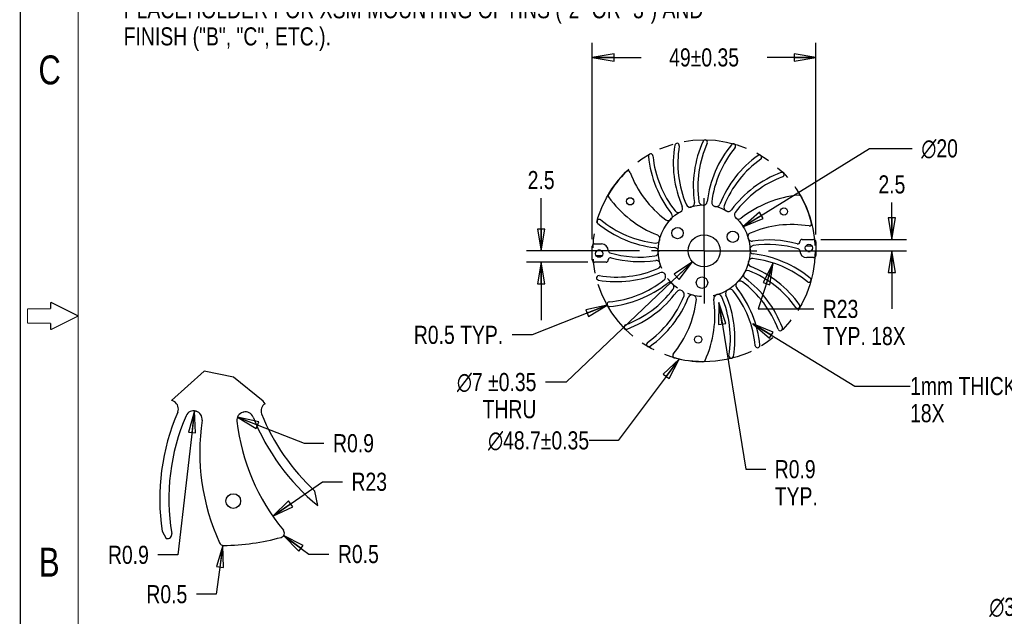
# Model space of a CAD drawing. Header units: inches. Extents: x 0 to 22, y -0.8 to 17.8.
# Tile 4 of 7: x 0 to 8.5, y 5.9 to 11.1. Entities that reach past the tile are written whole.
import ezdxf

# ---------------------------------------------------------------- set-up
doc = ezdxf.new("R2010")
doc.units = ezdxf.units.IN
doc.header["$LTSCALE"] = 1.21
doc.header["$MEASUREMENT"] = 0
doc.linetypes.add('CENTER', pattern=[0.6, 0.375, -0.075, 0.075, -0.075])
doc.linetypes.add('PHANTOM', pattern=[0.8, 0.45, -0.05, 0.1, -0.05, 0.1, -0.05])
doc.layers.get('0').update_dxf_attribs({"linetype": 'CONTINUOUS'})
doc.layers.add('02___PRT_ALL_AXES', color=7, linetype='CONTINUOUS')
doc.layers.add('DEFAULT_3', color=7, linetype='PHANTOM')
doc.styles.get("Standard").update_dxf_attribs({"font": 'txt', "width": 0.8})
doc.styles.add('TEXTSTYLE_1', font='gdt', dxfattribs={"width": 0.8})
doc.dimstyles.new('DIMSTYLE_1', dxfattribs={"dimtxt": 0.15625, "dimasz": 0.1875, "dimexe": 0.18, "dimexo": 0.0625, "dimgap": 0.09, "dimtad": 0, "dimtih": 1, "dimtoh": 1, "dimdec": 0, "dimzin": 4, "dimdsep": 46, "dimtxsty": 'STANDARD', "dimblk": 'CLOSED', "dimblk1": 'CLOSED', "dimblk2": 'CLOSED', "dimcen": 0.09, "dimadec": 0, "dimazin": 0, "dimtfac": 1, "dimtdec": 0, "dimtofl": 0, "dimtmove": 0, "dimatfit": 3, "dimldrblk": 'CLOSED', "dimfxl": 1, "dimtolj": 1, "dimtzin": 4, "dimarcsym": 0})
doc.dimstyles.new('DIMSTYLE_10', dxfattribs={"dimtxt": 0.15625, "dimasz": 0.1875, "dimexe": 0.18, "dimexo": 0.0625, "dimgap": 0.09, "dimtad": 0, "dimtih": 1, "dimtoh": 1, "dimzin": 4, "dimdsep": 46, "dimtxsty": 'STANDARD', "dimblk": 'CLOSED', "dimblk1": 'CLOSED', "dimblk2": 'CLOSED', "dimcen": 0.09, "dimadec": 0, "dimazin": 0, "dimtfac": 1, "dimtofl": 0, "dimtmove": 0, "dimatfit": 3, "dimldrblk": 'CLOSED', "dimfxl": 1, "dimtolj": 1, "dimtzin": 4, "dimarcsym": 0})
doc.dimstyles.new('DIMSTYLE_3', dxfattribs={"dimtxt": 0.15625, "dimasz": 0.1875, "dimexe": 0.18, "dimexo": 0.0625, "dimgap": 0.09, "dimtad": 0, "dimtih": 1, "dimtoh": 1, "dimzin": 4, "dimdsep": 46, "dimtxsty": 'STANDARD', "dimblk": 'CLOSED', "dimblk1": 'CLOSED', "dimblk2": 'CLOSED', "dimcen": 0.09, "dimadec": 0, "dimazin": 0, "dimtfac": 1, "dimtofl": 0, "dimtmove": 0, "dimatfit": 3, "dimldrblk": 'CLOSED', "dimfxl": 1, "dimtolj": 1, "dimtzin": 4, "dimarcsym": 0})
doc.dimstyles.new('DIMSTYLE_4', dxfattribs={"dimtxt": 0.15625, "dimasz": 0.1875, "dimexe": 0.18, "dimexo": 0.0625, "dimgap": 0.09, "dimtad": 0, "dimtih": 1, "dimtoh": 1, "dimdec": 3, "dimzin": 4, "dimdsep": 46, "dimtxsty": 'STANDARD', "dimblk": 'CLOSED', "dimblk1": 'CLOSED', "dimblk2": 'CLOSED', "dimcen": 0.09, "dimadec": 0, "dimazin": 0, "dimtfac": 1, "dimtdec": 3, "dimtofl": 0, "dimtmove": 0, "dimatfit": 3, "dimldrblk": 'CLOSED', "dimfxl": 1, "dimtolj": 1, "dimtzin": 4, "dimarcsym": 0})
doc.dimstyles.new('DIMSTYLE_9', dxfattribs={"dimtxt": 0.15625, "dimasz": 0.1875, "dimexe": 0.18, "dimexo": 0.0625, "dimgap": 0.09, "dimtad": 0, "dimtih": 1, "dimtoh": 1, "dimlfac": 0.5, "dimzin": 4, "dimdsep": 46, "dimtxsty": 'STANDARD', "dimblk": 'CLOSED', "dimblk1": 'CLOSED', "dimblk2": 'CLOSED', "dimcen": 0.09, "dimadec": 0, "dimazin": 0, "dimtfac": 1, "dimtofl": 0, "dimtmove": 0, "dimatfit": 3, "dimldrblk": 'CLOSED', "dimfxl": 1, "dimtolj": 1, "dimtzin": 4, "dimarcsym": 0})
doc.dimstyles.get("Standard").update_dxf_attribs({"dimtxt": 0.15625, "dimasz": 0.1875, "dimexe": 0.18, "dimexo": 0.0625, "dimgap": 0.09, "dimtad": 0, "dimtih": 1, "dimtoh": 1, "dimzin": 4, "dimdsep": 46, "dimtxsty": 'STANDARD', "dimblk": 'CLOSED', "dimblk1": 'CLOSED', "dimblk2": 'CLOSED', "dimcen": 0.09, "dimadec": 0, "dimazin": 0, "dimtp": 0.01, "dimtm": 0.01, "dimtfac": 1, "dimtofl": 0, "dimtmove": 0, "dimatfit": 3, "dimldrblk": 'CLOSED', "dimfxl": 1, "dimtolj": 1, "dimtzin": 4, "dimarcsym": 0})

# ---------------------------------------------------------------- blocks, each defined once
blk = doc.blocks.new('_CLOSED')
at = {"color": 0, "linetype": 'BYBLOCK'}
for p, q in [((0, 0), (-1, 0.167)), ((-1, 0.167), (-1, -0.167)), ((-1, -0.167), (0, 0)), ((-1, 0), (0, 0))]:
    blk.add_line(p, q, dxfattribs=at)
blk = doc.blocks.new('*D0')
at = {"color": 2, "linetype": 'CONTINUOUS'}
for p, q in [((8.9369, 5.9886), (8.765, 5.9886)), ((9.8213, 5.6331), (8.9369, 5.9886))]:
    blk.add_line(p, q, dxfattribs=at)
at = {"color": 2, "linetype": 'CONTINUOUS', "xscale": 0.1875, "yscale": 0.1875, "zscale": 0.1875, "rotation": 338.1028280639}
blk.add_blockref('_CLOSED', (9.8213, 5.6331), dxfattribs=at)
at = {"color": 2, "linetype": 'CONTINUOUS', "insert": (8.6869, 6.0667), "char_height": 0.15625, "width": 0.458333, "attachment_point": 3, "line_spacing_factor": 0.9, "style": 'TEXTSTYLE_1'}
blk.add_mtext('{\\Fgdt;n}\\Ftxt;39', dxfattribs=at)
blk = doc.blocks.new('*D4')
at = {"color": 2, "linetype": 'CONTINUOUS'}
for p, q in [((6.2452, 9.27), (7.3387, 9.9472)), ((7.3387, 9.9472), (7.707, 9.9472))]:
    blk.add_line(p, q, dxfattribs=at)
at = {"color": 2, "linetype": 'CONTINUOUS', "xscale": 0.1875, "yscale": 0.1875, "zscale": 0.1875, "rotation": 211.7684549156}
blk.add_blockref('_CLOSED', (6.2452, 9.27), dxfattribs=at)
at = {"color": 2, "linetype": 'CONTINUOUS', "insert": (7.7851, 10.0253), "char_height": 0.15625, "width": 0.458333, "attachment_point": 1, "line_spacing_factor": 0.9, "style": 'TEXTSTYLE_1'}
blk.add_mtext('{\\Fgdt;n}\\Ftxt;20', dxfattribs=at)
blk = doc.blocks.new('*D5')
at = {"color": 2, "linetype": 'CONTINUOUS'}
for p, q in [((5.8106, 8.9677), (4.7195, 7.9299)), ((4.7195, 7.9299), (4.5415, 7.9299))]:
    blk.add_line(p, q, dxfattribs=at)
at = {"color": 2, "linetype": 'CONTINUOUS', "xscale": 0.1875, "yscale": 0.1875, "zscale": 0.1875, "rotation": 43.5673392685}
blk.add_blockref('_CLOSED', (5.8106, 8.9677), dxfattribs=at)
at = {"color": 2, "linetype": 'CONTINUOUS', "insert": (4.4634, 8.008), "char_height": 0.15625, "width": 1.140625, "attachment_point": 3, "line_spacing_factor": 0.9, "style": 'TEXTSTYLE_1'}
blk.add_mtext('{\\Fgdt;n}\\Ftxt;7 \\Fgdt;{\\Fgdt;`}\\Ftxt;0.35\\PTHRU', dxfattribs=at)
blk = doc.blocks.new('*D6')
at = {"color": 2, "linetype": 'CONTINUOUS'}
for p, q in [((4.9459, 9.1646), (4.9459, 10.8575)), ((6.875, 9.2039), (6.875, 10.8575)), ((4.9459, 10.7325), (5.3662, 10.7325)), ((6.875, 10.7325), (6.4547, 10.7325))]:
    blk.add_line(p, q, dxfattribs=at)
at = {"color": 2, "linetype": 'CONTINUOUS', "xscale": 0.1875, "yscale": 0.1875, "zscale": 0.1875, "rotation": 180}
blk.add_blockref('_CLOSED', (4.9459, 10.7325), dxfattribs=at)
at = {"color": 2, "linetype": 'CONTINUOUS', "xscale": 0.1875, "yscale": 0.1875, "zscale": 0.1875}
blk.add_blockref('_CLOSED', (6.875, 10.7325), dxfattribs=at)
at = {"color": 2, "linetype": 'CONTINUOUS', "insert": (5.9104, 10.8106), "char_height": 0.15625, "width": 0.932292, "attachment_point": 2, "line_spacing_factor": 0.9}
blk.add_mtext('49\\Fgdt;{\\Fgdt;`}\\Ftxt;0.35', dxfattribs=at)
blk = doc.blocks.new('*D7')
at = {"color": 2, "linetype": 'CONTINUOUS'}
for p, q in [((7.5308, 9.1611), (7.5308, 9.4799)), ((6.9178, 9.1611), (7.6558, 9.1611)), ((6.4666, 9.0627), (7.6558, 9.0627)), ((7.5308, 9.0627), (7.5308, 8.5627))]:
    blk.add_line(p, q, dxfattribs=at)
at = {"color": 2, "linetype": 'CONTINUOUS', "xscale": 0.1875, "yscale": 0.1875, "zscale": 0.1875}
for p, rotation in [((7.5308, 9.1611), 270), ((7.5308, 9.0627), 90)]:
    blk.add_blockref('_CLOSED', p, dxfattribs=dict(at, rotation=rotation))
at = {"color": 2, "linetype": 'CONTINUOUS', "insert": (7.5308, 9.7142), "char_height": 0.15625, "width": 0.375, "attachment_point": 2, "line_spacing_factor": 0.9}
blk.add_mtext('2.5', dxfattribs=at)
blk = doc.blocks.new('*D8')
at = {"color": 2, "linetype": 'CONTINUOUS'}
for p, q in [((4.5043, 9.0627), (4.5043, 9.5172)), ((5.3542, 9.0627), (4.3793, 9.0627)), ((4.9072, 8.9643), (4.3793, 8.9643)), ((4.5043, 8.9643), (4.5043, 8.4643))]:
    blk.add_line(p, q, dxfattribs=at)
at = {"color": 2, "linetype": 'CONTINUOUS', "xscale": 0.1875, "yscale": 0.1875, "zscale": 0.1875}
for p, rotation in [((4.5043, 9.0627), 270), ((4.5043, 8.9643), 90)]:
    blk.add_blockref('_CLOSED', p, dxfattribs=dict(at, rotation=rotation))
at = {"color": 2, "linetype": 'CONTINUOUS', "insert": (4.5043, 9.7516), "char_height": 0.15625, "width": 0.375, "attachment_point": 2, "line_spacing_factor": 0.9}
blk.add_mtext('2.5', dxfattribs=at)
blk = doc.blocks.new('*D24')
at = {"color": 2, "linetype": 'CONTINUOUS'}
for p, q in [((6.5072, 8.9575), (6.3778, 8.5614)), ((6.3778, 8.5614), (6.8563, 8.5614))]:
    blk.add_line(p, q, dxfattribs=at)
at = {"color": 2, "linetype": 'CONTINUOUS', "xscale": 0.1875, "yscale": 0.1875, "zscale": 0.1875, "rotation": 71.9068772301}
blk.add_blockref('_CLOSED', (6.5072, 8.9575), dxfattribs=at)
at = {"color": 2, "linetype": 'CONTINUOUS', "insert": (6.9344, 8.6395), "char_height": 0.15625, "width": 1, "attachment_point": 1, "line_spacing_factor": 0.9}
blk.add_mtext('R23\\PTYP. 18X', dxfattribs=at)
blk = doc.blocks.new('*D25')
at = {"color": 2, "linetype": 'CONTINUOUS'}
for p, q in [((5.0749, 8.5945), (4.4269, 8.3372)), ((4.4269, 8.3372), (4.2551, 8.3372))]:
    blk.add_line(p, q, dxfattribs=at)
at = {"color": 2, "linetype": 'CONTINUOUS', "xscale": 0.1875, "yscale": 0.1875, "zscale": 0.1875, "rotation": 21.6547340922}
blk.add_blockref('_CLOSED', (5.0749, 8.5945), dxfattribs=at)
at = {"color": 2, "linetype": 'CONTINUOUS', "insert": (4.1769, 8.4153), "char_height": 0.15625, "width": 1.125, "attachment_point": 3, "line_spacing_factor": 0.9}
blk.add_mtext('R0.5 TYP.', dxfattribs=at)
blk = doc.blocks.new('*D26')
at = {"color": 2, "linetype": 'CONTINUOUS'}
for p, q in [((6.0364, 8.6158), (6.2699, 7.1776)), ((6.2699, 7.1776), (6.4418, 7.1776))]:
    blk.add_line(p, q, dxfattribs=at)
at = {"color": 2, "linetype": 'CONTINUOUS', "xscale": 0.1875, "yscale": 0.1875, "zscale": 0.1875, "rotation": 99.2232359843}
blk.add_blockref('_CLOSED', (6.0364, 8.6158), dxfattribs=at)
at = {"color": 2, "linetype": 'CONTINUOUS', "insert": (6.5199, 7.2557), "char_height": 0.15625, "width": 0.5, "attachment_point": 1, "line_spacing_factor": 0.9}
blk.add_mtext('R0.9\\PTYP.', dxfattribs=at)
blk = doc.blocks.new('*D27')
at = {"color": 2, "linetype": 'CONTINUOUS'}
for p, q in [((2.1893, 6.7718), (2.6179, 7.0688)), ((2.6179, 7.0688), (2.7898, 7.0688))]:
    blk.add_line(p, q, dxfattribs=at)
at = {"color": 2, "linetype": 'CONTINUOUS', "xscale": 0.1875, "yscale": 0.1875, "zscale": 0.1875, "rotation": 214.7193655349}
blk.add_blockref('_CLOSED', (2.1893, 6.7718), dxfattribs=at)
at = {"color": 2, "linetype": 'CONTINUOUS', "insert": (2.8679, 7.1469), "char_height": 0.15625, "width": 0.375, "attachment_point": 1, "line_spacing_factor": 0.9}
blk.add_mtext('R23', dxfattribs=at)
blk = doc.blocks.new('*D28')
at = {"color": 2, "linetype": 'CONTINUOUS'}
for p, q in [((1.8835, 7.6263), (2.4589, 7.4016)), ((2.4589, 7.4016), (2.6307, 7.4016))]:
    blk.add_line(p, q, dxfattribs=at)
at = {"color": 2, "linetype": 'CONTINUOUS', "xscale": 0.1875, "yscale": 0.1875, "zscale": 0.1875, "rotation": 158.6625620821}
blk.add_blockref('_CLOSED', (1.8835, 7.6263), dxfattribs=at)
at = {"color": 2, "linetype": 'CONTINUOUS', "insert": (2.7089, 7.4797), "char_height": 0.15625, "width": 0.5, "attachment_point": 1, "line_spacing_factor": 0.9}
blk.add_mtext('R0.9', dxfattribs=at)
blk = doc.blocks.new('*D29')
at = {"color": 2, "linetype": 'CONTINUOUS'}
for p, q in [((1.5135, 7.6808), (1.3697, 6.438)), ((1.3697, 6.438), (1.1979, 6.438))]:
    blk.add_line(p, q, dxfattribs=at)
at = {"color": 2, "linetype": 'CONTINUOUS', "xscale": 0.1875, "yscale": 0.1875, "zscale": 0.1875, "rotation": 83.4016623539}
blk.add_blockref('_CLOSED', (1.5135, 7.6808), dxfattribs=at)
at = {"color": 2, "linetype": 'CONTINUOUS', "insert": (1.1197, 6.5162), "char_height": 0.15625, "width": 0.5, "attachment_point": 3, "line_spacing_factor": 0.9}
blk.add_mtext('R0.9', dxfattribs=at)
blk = doc.blocks.new('*D30')
at = {"color": 2, "linetype": 'CONTINUOUS'}
for p, q in [((2.2815, 6.6036), (2.5008, 6.4449)), ((2.5008, 6.4449), (2.6726, 6.4449))]:
    blk.add_line(p, q, dxfattribs=at)
at = {"color": 2, "linetype": 'CONTINUOUS', "xscale": 0.1875, "yscale": 0.1875, "zscale": 0.1875, "rotation": 144.094620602}
blk.add_blockref('_CLOSED', (2.2815, 6.6036), dxfattribs=at)
at = {"color": 2, "linetype": 'CONTINUOUS', "insert": (2.7508, 6.523), "char_height": 0.15625, "width": 0.5, "attachment_point": 1, "line_spacing_factor": 0.9}
blk.add_mtext('R0.5', dxfattribs=at)
blk = doc.blocks.new('*D31')
at = {"color": 2, "linetype": 'CONTINUOUS'}
for p, q in [((1.7592, 6.5189), (1.7011, 6.0983)), ((1.7011, 6.0983), (1.5292, 6.0983))]:
    blk.add_line(p, q, dxfattribs=at)
at = {"color": 2, "linetype": 'CONTINUOUS', "xscale": 0.1875, "yscale": 0.1875, "zscale": 0.1875, "rotation": 82.1244044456}
blk.add_blockref('_CLOSED', (1.7592, 6.5189), dxfattribs=at)
at = {"color": 2, "linetype": 'CONTINUOUS', "insert": (1.4511, 6.1764), "char_height": 0.15625, "width": 0.5, "attachment_point": 3, "line_spacing_factor": 0.9}
blk.add_mtext('R0.5', dxfattribs=at)

msp = doc.modelspace()

# ---------------------------------------------------------------- linework, layer by layer
at = {"color": 7, "linetype": 'CONTINUOUS'}
for p, q in [((4.94587, 8.98397), (4.94587, 9.10208)), ((4.96555, 9.12176), (5.02464, 9.12176)), ((6.75689, 9.16113), (6.85532, 9.16113)), ((6.875, 9.14145), (6.875, 9.02334)), ((5.06399, 8.96428), (4.96555, 8.96428)), ((6.85532, 9.00365), (6.79626, 9.00365)), ((1.59774, 8.02265), (1.31504, 7.77006)), ((1.84939, 7.97316), (1.59774, 8.02265)), ((2.10649, 7.76365), (1.84939, 7.97316)), ((2.12233, 7.74269), (2.10649, 7.76365)), ((2.57687, 6.86367), (2.55281, 6.98866)), ((1.23462, 6.64248), (1.26867, 6.57917)), ((1.26867, 6.57917), (1.26905, 6.57877))]:
    msp.add_line(p, q, dxfattribs=at)
at = {"color": 7, "linetype": 'CONTINUOUS', "const_width": 0.01}
for points in [[(0.01, 17), (0.01, 0)], [(0.51, 16), (0.51, 1)], [(0.27294, 8.61853), (0.27294, 8.5625)], [(0.51, 8.5), (0.27294, 8.61853)], [(0.0725, 8.5625), (0.0725, 8.4375)], [(0.27294, 8.5625), (0.0725, 8.5625)], [(0.51, 8.5), (0.27294, 8.38147)], [(0.27294, 8.4375), (0.0725, 8.4375)], [(0.27294, 8.4375), (0.27294, 8.38147)]]:
    msp.add_lwpolyline(points, dxfattribs=at)
at = {"color": 7, "linetype": 'CONTINUOUS'}
msp.add_circle((5.91043, 9.06271), 0.1378, dxfattribs=at)
for centre, radius, start, end in [((6.58924, 9.81896), 0.94488, 170.518236, 203.349582), ((5.67668, 9.97137), 0.01969, 350.518236, 170.518236), ((6.58924, 9.81896), 0.90551, 170.518236, 203.311152), ((6.76184, 9.6175), 0.94488, 155.518236, 188.349582), ((6.76184, 9.6175), 0.90551, 155.518236, 188.311152), ((5.91982, 10.00091), 0.01969, 335.518236, 155.518236), ((6.87642, 9.37824), 0.94488, 140.518236, 173.349582), ((6.87642, 9.37824), 0.90551, 140.518236, 173.311152), ((6.16233, 9.96651), 0.01969, 320.518236, 140.518236), ((5.44946, 9.87991), 0.01969, 5.518236, 185.518236), ((6.37037, 9.96888), 0.94488, 185.518236, 218.349582), ((6.37037, 9.96888), 0.90551, 185.518236, 218.311152), ((6.92517, 9.11747), 0.94488, 125.518236, 158.349582), ((6.38767, 9.87052), 0.01969, 305.518236, 125.518236), ((6.92517, 9.11747), 0.90551, 125.518236, 158.311152), ((5.91043, 9.06271), 0.95793, 134.426608, 149.426608), ((5.25366, 9.73275), 0.01969, 20.518236, 134.426608), ((6.12017, 10.05704), 0.90551, 200.518236, 233.311152), ((6.90477, 8.85297), 0.94488, 110.518236, 143.349582), ((6.90477, 8.85297), 0.90551, 110.518236, 143.311152), ((6.58048, 9.71947), 0.01969, 290.518236, 110.518236), ((5.10262, 9.53994), 0.01969, 149.426608, 215.518236), ((5.85567, 10.07744), 0.94488, 215.518236, 248.349582), ((6.8166, 8.60277), 0.94488, 95.518236, 128.349582), ((6.72764, 9.52367), 0.01969, 29.426608, 95.518236), ((5.91043, 9.06271), 0.95793, 14.426608, 29.426608), ((5.68921, 9.43042), 0.03543, 301.0325, 23.349582), ((5.79018, 9.47465), 0.03543, 203.311152, 286.273313), ((5.91043, 9.06271), 0.3937, 106.0325, 106.273313), ((5.79192, 9.47515), 0.03543, 286.0325, 8.349582), ((5.9009, 9.49173), 0.03543, 188.311152, 271.273313), ((5.91043, 9.06271), 0.3937, 91.0325, 91.273313), ((5.9027, 9.49177), 0.03543, 271.0325, 353.349582), ((6.01226, 9.47958), 0.03543, 173.311152, 256.273313), ((5.91043, 9.06271), 0.3937, 76.0325, 76.273313), ((6.01401, 9.47915), 0.03543, 256.0325, 338.349582), ((6.11669, 9.43902), 0.03543, 158.311152, 241.273313), ((5.60157, 9.36063), 0.03543, 316.0325, 38.349582), ((5.68766, 9.42949), 0.03543, 218.311152, 301.273313), ((5.91043, 9.06271), 0.3937, 121.0325, 121.273313), ((5.91043, 9.06271), 0.3937, 61.0325, 61.273313), ((6.11827, 9.43815), 0.03543, 241.0325, 323.349582), ((6.20706, 9.37282), 0.03543, 143.311152, 226.273313), ((5.91043, 9.06271), 0.3937, 46.0325, 46.273313), ((6.20836, 9.37157), 0.03543, 226.0325, 308.349582), ((5.00663, 9.3146), 0.01969, 50.518236, 230.518236), ((5.5949, 10.02869), 0.94488, 230.518236, 263.349582), ((5.5949, 10.02869), 0.90551, 230.518236, 263.311152), ((5.60032, 9.35933), 0.03543, 233.311152, 316.273313), ((5.91043, 9.06271), 0.3937, 136.0325, 136.273313), ((6.66669, 8.3839), 0.90551, 80.518236, 113.311152), ((6.8191, 9.29646), 0.01969, 260.518236, 14.426608), ((5.49399, 9.16629), 0.03543, 346.0325, 68.349582), ((6.32238, 9.18296), 0.03543, 113.311152, 196.273313), ((4.96555, 9.10208), 0.01969, 90, 180), ((5.02464, 9.06271), 0.05906, 1.648176, 90), ((5.49356, 9.16454), 0.03543, 263.311152, 346.273313), ((5.91043, 9.06271), 0.3937, 166.0325, 166.273313), ((5.91043, 9.06271), 0.3937, 16.0325, 16.273313), ((6.32288, 9.18122), 0.03543, 196.0325, 278.349582), ((6.33946, 9.07224), 0.03543, 98.311152, 181.273313), ((6.46523, 8.2113), 0.94488, 74.836938, 98.349582), ((6.46523, 8.2113), 0.90551, 73.450455, 98.311152), ((6.71753, 9.14229), 0.01969, 254.836938, 358.776181), ((6.75689, 9.14145), 0.01969, 90, 178.776181), ((6.85532, 9.14145), 0.01969, 0, 90), ((5.10335, 9.06497), 0.01969, 181.648176, 253.452672), ((5.35564, 9.91411), 0.90551, 253.452672, 278.311152), ((5.48137, 9.05497), 0.03543, 1.0325, 83.349582), ((5.48141, 9.05317), 0.03543, 278.311152, 1.273313), ((5.91043, 9.06271), 0.3937, 181.0325, 181.273313), ((5.91043, 9.06271), 0.3937, 1.0325, 1.273313), ((6.3395, 9.07044), 0.03543, 181.0325, 263.349582), ((6.22597, 8.09672), 0.94488, 50.518236, 83.349582), ((6.71755, 9.06043), 0.01969, 1.655283, 73.450455), ((6.79626, 9.06271), 0.05906, 181.655283, 270), ((6.85532, 9.02334), 0.01969, 270, 360), ((4.96555, 8.98397), 0.01969, 180, 270), ((5.06399, 8.98397), 0.01969, 270, 358.772638), ((5.10335, 8.98312), 0.01969, 74.83749, 178.772638), ((5.35564, 9.91411), 0.94488, 254.83749, 278.349582), ((5.49799, 8.94419), 0.03543, 16.0325, 98.349582), ((5.49849, 8.94245), 0.03543, 293.311152, 16.273313), ((5.91043, 9.06271), 0.3937, 196.0325, 196.273313), ((6.32688, 8.95912), 0.03543, 166.0325, 248.349582), ((5.91043, 9.06271), 0.3937, 346.0325, 346.273313), ((6.32731, 8.96088), 0.03543, 83.311152, 166.273313), ((5.9652, 8.04797), 0.94488, 35.518236, 68.349582), ((6.22597, 8.09672), 0.90551, 50.518236, 83.311152), ((5.00177, 8.82895), 0.01969, 80.518236, 260.518236), ((5.15418, 9.74151), 0.94488, 260.518236, 293.349582), ((5.15418, 9.74151), 0.90551, 260.518236, 293.311152), ((5.54272, 8.84148), 0.03543, 31.0325, 113.349582), ((5.54365, 8.83993), 0.03543, 308.311152, 31.273313), ((5.91043, 9.06271), 0.3937, 211.0325, 211.273313), ((6.28588, 8.85487), 0.03543, 151.0325, 233.349582), ((5.91043, 9.06271), 0.3937, 331.0325, 331.273313), ((6.28675, 8.85645), 0.03543, 68.311152, 151.273313), ((5.9652, 8.04797), 0.90551, 35.518236, 68.311152), ((5.00426, 9.52265), 0.90551, 275.518236, 308.311152), ((5.00426, 9.52265), 0.94488, 275.518236, 308.349582), ((5.61251, 8.75384), 0.03543, 46.0325, 128.349582), ((5.91043, 9.06271), 0.3937, 226.0325, 226.273313), ((5.61381, 8.75259), 0.03543, 323.311152, 46.273313), ((6.2193, 8.76478), 0.03543, 136.0325, 218.349582), ((5.91043, 9.06271), 0.3937, 316.0325, 316.273313), ((6.22055, 8.76608), 0.03543, 53.311152, 136.273313), ((5.7007, 8.06837), 0.90551, 20.518236, 53.311152), ((5.7007, 8.06837), 0.94488, 20.518236, 53.349582), ((6.81424, 8.81081), 0.01969, 230.518236, 50.518236), ((4.9161, 9.27244), 0.90551, 290.518236, 323.311152), ((4.9161, 9.27244), 0.94488, 290.518236, 323.349582), ((4.8957, 9.00794), 0.90551, 305.518236, 338.311152), ((5.7026, 8.68726), 0.03543, 61.0325, 143.349582), ((5.91043, 9.06271), 0.3937, 241.0325, 241.273313), ((5.70418, 8.68639), 0.03543, 338.311152, 61.273313), ((5.80685, 8.64626), 0.03543, 76.0325, 158.349582), ((5.91043, 9.06271), 0.3937, 256.0325, 256.273313), ((5.8086, 8.64583), 0.03543, 353.311152, 76.273313), ((6.02895, 8.65026), 0.03543, 106.0325, 188.349582), ((5.91043, 9.06271), 0.3937, 286.0325, 286.273313), ((6.03069, 8.65076), 0.03543, 23.311152, 106.273313), ((6.13166, 8.69499), 0.03543, 121.0325, 203.349582), ((5.23163, 8.30645), 0.94488, 350.518236, 23.349582), ((5.91043, 9.06271), 0.3937, 301.0325, 301.273313), ((6.13321, 8.69592), 0.03543, 38.311152, 121.273313), ((5.45049, 8.15654), 0.90551, 5.518236, 38.311152), ((5.45049, 8.15654), 0.94488, 5.518236, 38.349582), ((5.09323, 8.60174), 0.01969, 95.518236, 275.518236), ((4.8957, 9.00794), 0.94488, 305.518236, 338.349582), ((4.94445, 8.74717), 0.90551, 320.518236, 353.311152), ((5.05903, 8.50791), 0.94488, 335.518236, 8.349582), ((5.23163, 8.30645), 0.90551, 350.518236, 23.311152), ((6.71825, 8.58547), 0.01969, 215.518236, 35.518236), ((5.24039, 8.40594), 0.01969, 110.518236, 290.518236), ((6.5672, 8.39266), 0.01969, 200.518236, 20.518236), ((5.4332, 8.25489), 0.01969, 125.518236, 305.518236), ((6.3714, 8.2455), 0.01969, 185.518236, 5.518236), ((5.65854, 8.1589), 0.01969, 140.518236, 254.426608), ((6.14419, 8.15404), 0.01969, 170.518236, 350.518236), ((5.91043, 9.06271), 0.95793, 254.426608, 269.426608), ((5.90104, 8.1245), 0.01969, 269.426608, 335.518236), ((1.30032, 7.70075), 0.07087, 58.726687, 78.010578), ((1.74586, 8.43431), 0.7874, 238.726687, 238.9675), ((1.30341, 7.69888), 0.07087, 336.650418, 58.9675), ((2.15837, 7.68167), 0.07087, 120.608167, 201.688848), ((3.10347, 6.9218), 1.88976, 156.650418, 188.500801), ((1.50536, 7.61043), 0.07087, 73.726687, 156.688848), ((1.74586, 8.43431), 0.7874, 253.726687, 253.9675), ((1.50883, 7.60942), 0.07087, 351.650418, 73.9675), ((1.94952, 7.60055), 0.07087, 103.726687, 186.688848), ((1.74586, 8.43431), 0.7874, 283.726687, 283.9675), ((1.95303, 7.60142), 0.07087, 21.650418, 103.9675), ((3.77534, 8.32478), 1.81102, 201.688848, 227.541959), ((3.10347, 6.9218), 1.81102, 156.688848, 189.481764), ((3.44867, 7.32472), 1.88976, 171.650418, 204.481764), ((3.67784, 7.80324), 1.81102, 186.688848, 219.481764), ((3.77534, 8.32478), 1.88976, 201.650418, 230.639787), ((2.24965, 6.6267), 0.03937, 285.573392, 39.481764), ((1.27835, 6.61698), 0.03937, 256.317361, 9.481764), ((1.74586, 8.43431), 1.91587, 270.573392, 285.573392), ((1.76464, 6.55791), 0.03937, 204.481764, 270.573392)]:
    msp.add_arc(centre, radius, start, end, dxfattribs=at)
at = {"layer": '02___PRT_ALL_AXES', "color": 2, "linetype": 'CENTER'}
for q in [(5.91043, 9.55641), (5.41673, 9.06271), (5.91043, 8.569), (6.40414, 9.06271)]:
    msp.add_line((5.91043, 9.06271), q, dxfattribs=at)
at = {"layer": '02___PRT_ALL_AXES', "color": 7, "linetype": 'CONTINUOUS'}
for p, q in [((6.79107, 9.10698), (6.83997, 9.10698)), ((5.02914, 9.01843), (4.98021, 9.01843)), ((5.01454, 9.06761), (4.99531, 9.06761)), ((6.8056, 9.0578), (6.82496, 9.0578))]:
    msp.add_line(p, q, dxfattribs=at)
for centre, radius in [((5.27256, 9.48991), 0.0315), ((6.59934, 9.40152), 0.0315), ((5.68145, 9.21606), 0.04921), ((6.15773, 9.18433), 0.04921), ((6.81527, 9.08743), 0.0315), ((5.00492, 9.03796), 0.0315), ((5.89212, 8.78772), 0.04921), ((5.85941, 8.29669), 0.0315), ((1.84792, 6.90227), 0.06299)]:
    msp.add_circle(centre, radius, dxfattribs=at)
at = {"layer": 'DEFAULT_3', "color": 8, "linetype": 'PHANTOM'}
for centre, radius in [((5.91046, 9.06269), 0.95892), ((5.9105, 9.06328), 0.39621)]:
    msp.add_circle(centre, radius, dxfattribs=at)

# ---------------------------------------------------------------- texts
at = {"color": 2, "linetype": 'CONTINUOUS', "attachment_point": 1, "line_spacing_factor": 0.9}
for s, insert, char_height, width in [('NOTES- UNLESS OTHERWISE SPECIFIED:\\P1.  MATERIAL: ALUMINUM 6063, 6061, 6463, OR 6005 (ANY CONDITION).\\P2.  FINISH: SPECIFY IN PART NUMBER- BLACK OR CLEAR ANODIZE.\\P    OTHER COLORS AVAILABLE UPON REQUEST. SEE NOTE 4. \\P3. DEBUR SHARP EDGES.\\P4.  MOUNTING OPTIONS TO BE SPECIFIED UPON ORDER AS SHOWN\\P    IN MOUNTING OPTIONS TABLE. \\P5.  PART NUMBER DESCRIPTION: (FOR ORDERING)\\P                                        XSA-37-_-_-_\\P \\P \\P \\P \\P \\P \\P \\P6. SAMPLES PROVIDED BY XICATO ARE PART NO XSA-37-M2-B-N OR XSA-37-M3-B-N\\P7. FOR AN APPROVED SUPPLIER LIST CONTACT YOUR LOCAL XICATO \\P   REPRESENTATIVE. \\P8. THE DESIGNATION "#" IN THE MOUNTING OPTION TABLE IS A\\P   PLACEHOLDER FOR XSM MOUNTING OPTINS ("2" OR "3") AND\\P   FINISH ("B", "C", ETC.).', (0.76327, 15.915), 0.15625, 9), ('C', (0.16674, 10.74948), 0.25, 0.2), ('1mm THICK FIN\\P18X', (7.68753, 7.97324), 0.15625, 1.625), ('B', (0.17101, 6.49969), 0.25, 0.2)]:
    msp.add_mtext(s, dxfattribs=dict(at, insert=insert, char_height=char_height, width=width))
at = {"color": 2, "linetype": 'CONTINUOUS', "insert": (4.91841, 7.50415), "char_height": 0.15625, "width": 1.4166667, "attachment_point": 3, "line_spacing_factor": 0.9, "style": 'TEXTSTYLE_1'}
msp.add_mtext('{\\Fgdt;n}\\Ftxt;48.7\\Fgdt;{\\Fgdt;`}\\Ftxt;0.35', dxfattribs=at)

# ---------------------------------------------------------------- dimensions: what is measured, and where the dimension line sits
at = {"color": 2, "linetype": 'CONTINUOUS'}
dim = msp.add_linear_dim(base=(6.875, 10.73249), p1=(4.94587, 9.16458), p2=(6.875, 9.20395), text='<>%%p0.35', dimstyle='DIMSTYLE_4', dxfattribs=at)
dim.commit()
dim.dimension.update_dxf_attribs({"geometry": '*D6', "text_midpoint": (5.72293, 10.73249), "dimtype": 160})
for p1, p2, dimstyle, picture, middle in [((6.24515, 9.26998), (5.57572, 8.85543), 'DIMSTYLE_3', '*D4', (8.01427, 9.94716)), ((9.82129, 5.63309), (11.24609, 5.06041), 'DIMSTYLE_1', '*D0', (8.22853, 5.98858))]:
    dim = msp.add_diameter_dim_2p(p1=p1, p2=p2, dimstyle=dimstyle, dxfattribs=at)
    dim.commit()
    dim.dimension.update_dxf_attribs({"geometry": picture, "text_midpoint": middle, "dimtype": 163})
for base, p1, p2, angle, picture, middle in [((4.50433, 8.96428), (5.35423, 9.06271), (4.90715, 8.96428), 270, '*D8', (4.31683, 9.67348)), ((7.53082, 9.16113), (6.46664, 9.06271), (6.91782, 9.16113), 90, '*D7', (7.34332, 9.63612))]:
    dim = msp.add_linear_dim(base=base, p1=p1, p2=p2, angle=angle, dimstyle='DIMSTYLE_4', dxfattribs=at)
    dim.commit()
    dim.dimension.update_dxf_attribs({"geometry": picture, "text_midpoint": middle, "dimtype": 160})
dim = msp.add_diameter_dim_2p(p1=(5.81059, 8.96774), p2=(6.01028, 9.15767), text='<> %%p0.35\\PTHRU', dimstyle='DIMSTYLE_3', dxfattribs=at)
dim.commit()
dim.dimension.update_dxf_attribs({"geometry": '*D5', "text_midpoint": (3.53891, 7.81267), "dimtype": 163})
for center, mpoint, text, picture, middle in [((6.22597, 8.09672), (6.50718, 8.95746), '<>\\PTYP. 18X', '*D24', (7.43439, 8.44424)), ((5.09323, 8.60174), (5.07494, 8.59447), '<> TYP.', '*D25', (3.17694, 8.33719)), ((6.03069, 8.65076), (6.03637, 8.61579), '<>\\PTYP.', '*D26', (6.7699, 7.0604))]:
    dim = msp.add_radius_dim(center=center, mpoint=mpoint, text=text, dimstyle='DIMSTYLE_10', dxfattribs=at)
    dim.commit()
    dim.dimension.update_dxf_attribs({"geometry": picture, "text_midpoint": middle, "dimtype": 164})
for center, mpoint, picture, middle in [((3.67784, 7.80324), (2.18926, 6.77176), '*D27', (3.05541, 7.06879)), ((1.50536, 7.61043), (1.5135, 7.68082), '*D29', (0.55724, 6.43804)), ((1.94952, 7.60055), (1.88351, 7.62634), '*D28', (2.95887, 7.40158)), ((1.76464, 6.55791), (1.75925, 6.51891), '*D31', (0.88857, 6.09831)), ((2.24965, 6.6267), (2.28154, 6.60361), '*D30', (3.00077, 6.44489))]:
    dim = msp.add_radius_dim(center=center, mpoint=mpoint, dimstyle='DIMSTYLE_9', dxfattribs=at)
    dim.commit()
    dim.dimension.update_dxf_attribs({"geometry": picture, "text_midpoint": middle, "dimtype": 164})

# ---------------------------------------------------------------- leaders
for points in [[(6.33087, 8.43166), (7.2102, 7.89512), (7.68753, 7.89512)], [(5.69609, 8.12804), (5.16841, 7.42603), (4.91841, 7.42603)]]:
    msp.add_leader(points, dimstyle='STANDARD', override={"dimtad": 0}, dxfattribs=at)

doc.saveas('drawing.dxf')
